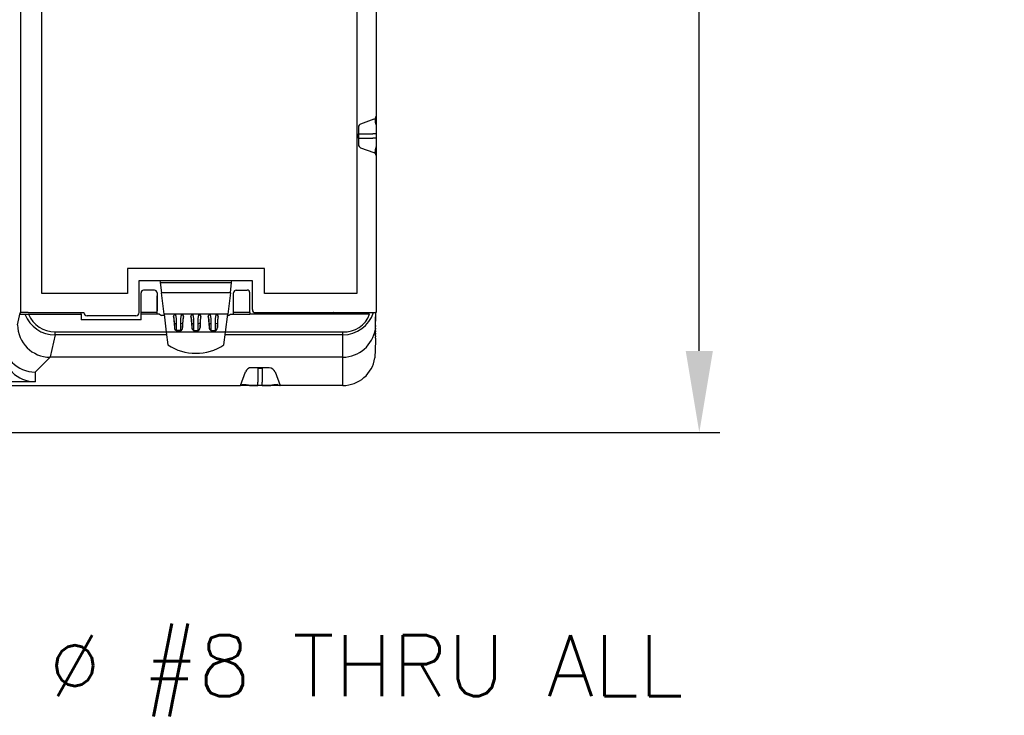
# Model space of a CAD drawing. Extents: x 909.4 to 931.4, y -8.5 to 8.5.
# Tile 14 of 31: x 921.6 to 924.7, y -4.4 to -2.3. Entities that reach past the tile are written whole.
import ezdxf
from ezdxf import colors
from ezdxf.entities.mleader import LeaderData, LeaderLine
from ezdxf.math import Vec2, Vec3

# ---------------------------------------------------------------- set-up
doc = ezdxf.new("R2010")
doc.units = 0
doc.header["$LTSCALE"] = 4
doc.header["$MEASUREMENT"] = 0
doc.layers.get('0').update_dxf_attribs({"linetype": 'CONTINUOUS'})
doc.layers.get('DEFPOINTS').update_dxf_attribs({"linetype": 'CONTINUOUS'})
doc.layers.add('DIMENSIONS', color=140, linetype='CONTINUOUS')
doc.styles.get("Standard").update_dxf_attribs({"font": 'romans.shx'})
doc.dimstyles.get("Standard").update_dxf_attribs({"dimtxt": 0.1875, "dimasz": 0.25, "dimexe": 0.0625, "dimexo": 0.0625, "dimgap": 0.0625, "dimtad": 0, "dimtih": 1, "dimtoh": 1, "dimzin": 0, "dimdsep": 46, "dimtxsty": 'Standard', "dimcen": 0, "dimadec": 0, "dimazin": 0, "dimtfac": 1, "dimtofl": 0, "dimtmove": 0, "dimatfit": 3, "dimfxl": 0, "dimtolj": 1, "dimtzin": 0, "dimarcsym": 0})

# ---------------------------------------------------------------- blocks, each defined once
blk = doc.blocks.new('*D3')
at = {"layer": 'DEFPOINTS', "color": 0}
for p in [(921.5246, 0.6898), (920.5408, -3.5563), (923.7191, -3.5563)]:
    blk.add_point(p, dxfattribs=at)
at = {"layer": 'DIMENSIONS', "color": 0, "lineweight": -2}
for p, q in [((921.5871, 0.6898), (923.7816, 0.6898)), ((923.7191, 0.4398), (923.7191, -1.0716)), ((923.7191, -3.3063), (923.7191, -1.7948)), ((920.6033, -3.5563), (923.7816, -3.5563))]:
    blk.add_line(p, q, dxfattribs=at)
at = {"layer": 'DIMENSIONS', "color": 0}
for points in [[(923.6774, 0.4398), (923.7608, 0.4398), (923.7191, 0.6898)], [(923.6774, -3.3063), (923.7608, -3.3063), (923.7191, -3.5563)]]:
    blk.add_solid(points, dxfattribs=at)
at = {"layer": 'DIMENSIONS', "color": 0, "char_height": 0.1875, "attachment_point": 5}
for s, insert in [('\\A1;4.25', (923.7191, -1.277)), ('\\A1;[107.9]', (923.7191, -1.6386))]:
    blk.add_mtext(s, dxfattribs=dict(at, insert=insert))

msp = doc.modelspace()

# ---------------------------------------------------------------- linework, layer by layer
for p, q in [((921.6398, -3.1888), (921.6398, -2.1045)), ((922.7284, -2.1045), (922.7284, -2.5869)), ((921.7038, -3.1307), (921.7038, -2.1626)), ((922.6694, -2.1626), (922.6694, -3.1307)), ((922.7258, -2.5936), (922.7262, -2.6046)), ((922.7284, -2.5869), (922.7284, -2.7074)), ((922.6745, -2.6203), (922.6745, -2.674)), ((922.722, -2.5961), (922.681, -2.611)), ((922.7262, -2.6046), (922.7286, -2.6145)), ((922.675, -2.6536), (922.675, -2.6404)), ((922.675, -2.6404), (922.7186, -2.6404)), ((922.675, -2.6536), (922.7186, -2.6536)), ((922.7284, -2.6404), (922.7186, -2.6404)), ((922.7284, -2.6536), (922.7186, -2.6536)), ((922.7284, -2.6404), (922.7284, -2.6536)), ((922.681, -2.6832), (922.722, -2.6981)), ((922.7286, -2.6796), (922.7262, -2.6894)), ((922.7262, -2.6894), (922.7258, -2.7007)), ((922.7284, -2.7074), (922.7284, -3.1572)), ((921.9668, -3.0536), (921.9668, -3.1307)), ((922.3864, -3.0536), (921.9668, -3.0536)), ((922.3864, -3.1307), (922.3864, -3.0536)), ((922.0025, -3.0907), (922.3493, -3.0907)), ((922.0025, -3.1894), (922.0025, -3.0907)), ((922.0662, -3.0907), (922.0669, -3.0967)), ((922.0669, -3.0967), (922.286, -3.0967)), ((922.0669, -3.0967), (922.0707, -3.1279)), ((922.2821, -3.1279), (922.286, -3.0967)), ((922.286, -3.0967), (922.2867, -3.0907)), ((922.3493, -3.0907), (922.3493, -3.179)), ((921.9668, -3.1307), (921.7038, -3.1307)), ((922.0082, -3.1938), (922.0082, -3.1278)), ((922.0495, -3.1199), (922.0161, -3.1199)), ((922.0574, -3.1278), (922.0574, -3.1834)), ((922.0574, -3.1938), (922.0574, -3.1373)), ((922.0789, -3.1939), (922.0707, -3.1279)), ((922.2821, -3.1279), (922.0707, -3.1279)), ((922.2821, -3.1279), (922.274, -3.1939)), ((922.292, -3.1888), (922.292, -3.1278)), ((922.2999, -3.1199), (922.3333, -3.1199)), ((922.3412, -3.1888), (922.3412, -3.1278)), ((922.6694, -3.1307), (922.3864, -3.1307)), ((922.7284, -3.1572), (922.7284, -3.1881)), ((921.6299, -3.2258), (921.638, -3.1895)), ((921.638, -3.1895), (921.6401, -3.1888)), ((921.6381, -3.1938), (921.638, -3.1895)), ((921.6381, -3.1938), (921.663, -3.1938)), ((921.6398, -3.1888), (921.6401, -3.1888)), ((921.662, -3.1888), (921.6401, -3.1888)), ((921.662, -3.1888), (921.8332, -3.1888)), ((921.663, -3.1938), (921.825, -3.1938)), ((921.825, -3.1938), (921.825, -3.1888)), ((921.825, -3.1938), (921.825, -3.2114)), ((922.0571, -3.1888), (922.0082, -3.1888)), ((922.0082, -3.2114), (922.0082, -3.1938)), ((922.0648, -3.1938), (922.0082, -3.1938)), ((922.0647, -3.1938), (922.0563, -3.1938)), ((922.0571, -3.1888), (922.0574, -3.1834)), ((922.0793, -3.1977), (922.0709, -3.1975)), ((922.0789, -3.1939), (922.0856, -3.2491)), ((922.274, -3.1939), (922.0789, -3.1939)), ((922.1325, -3.1939), (922.1141, -3.1939)), ((922.1143, -3.194), (922.1141, -3.1939)), ((922.1323, -3.194), (922.1143, -3.194)), ((922.1325, -3.1939), (922.1323, -3.194)), ((922.1857, -3.1939), (922.1672, -3.1939)), ((922.1675, -3.194), (922.1672, -3.1939)), ((922.1854, -3.194), (922.1675, -3.194)), ((922.1857, -3.1939), (922.1854, -3.194)), ((922.2388, -3.1939), (922.2204, -3.1939)), ((922.2206, -3.194), (922.2204, -3.1939)), ((922.2386, -3.194), (922.2206, -3.194)), ((922.2388, -3.1939), (922.2386, -3.194)), ((922.2672, -3.2491), (922.274, -3.1939)), ((922.2765, -3.1976), (922.2736, -3.1976)), ((922.2827, -3.1938), (922.3412, -3.1938)), ((922.2828, -3.1938), (922.292, -3.1938)), ((922.292, -3.1938), (922.292, -3.1888)), ((922.3412, -3.1888), (922.292, -3.1888)), ((922.3412, -3.1888), (922.3412, -3.1938)), ((922.7089, -3.1938), (922.3412, -3.1938)), ((922.3592, -3.1888), (922.5972, -3.1888)), ((922.5981, -3.1888), (922.5972, -3.1888)), ((922.5981, -3.1888), (922.7268, -3.1888)), ((922.7284, -3.1881), (922.7268, -3.1888)), ((922.7268, -3.1888), (922.7268, -3.2148)), ((922.0082, -3.2114), (921.825, -3.2114)), ((921.9926, -3.1987), (921.843, -3.1987)), ((922.1081, -3.1985), (922.1079, -3.2007)), ((922.1079, -3.2007), (922.1108, -3.2341)), ((922.1108, -3.2216), (922.1108, -3.2341)), ((922.1173, -3.2441), (922.1173, -3.2219)), ((922.1292, -3.2219), (922.1292, -3.2441)), ((922.1358, -3.2341), (922.1386, -3.2007)), ((922.1358, -3.2216), (922.1358, -3.2341)), ((922.1386, -3.2007), (922.1385, -3.1985)), ((922.1613, -3.1985), (922.1611, -3.2007)), ((922.1611, -3.2007), (922.1639, -3.2341)), ((922.1639, -3.2216), (922.1639, -3.2341)), ((922.1705, -3.2441), (922.1705, -3.2219)), ((922.1824, -3.2219), (922.1824, -3.2441)), ((922.189, -3.2341), (922.1918, -3.2007)), ((922.189, -3.2216), (922.189, -3.2341)), ((922.1918, -3.2007), (922.1916, -3.1985)), ((922.2144, -3.1985), (922.2142, -3.2007)), ((922.2142, -3.2007), (922.2171, -3.2341)), ((922.2171, -3.2216), (922.2171, -3.2341)), ((922.2236, -3.2441), (922.2236, -3.2219)), ((922.2355, -3.2219), (922.2355, -3.2441)), ((922.2421, -3.2341), (922.2449, -3.2007)), ((922.2421, -3.2216), (922.2421, -3.2341)), ((922.2449, -3.2007), (922.2448, -3.1985)), ((922.7268, -3.2519), (922.7268, -3.202)), ((922.7268, -3.2288), (922.7268, -3.2258)), ((921.7446, -3.2572), (921.7298, -3.3239)), ((921.7446, -3.2572), (921.7446, -3.2476)), ((921.7446, -3.2476), (922.0854, -3.2476)), ((922.0866, -3.2572), (921.7446, -3.2572)), ((922.2672, -3.2491), (922.0856, -3.2491)), ((922.0856, -3.2491), (922.0904, -3.288)), ((922.1173, -3.2441), (922.1292, -3.2441)), ((922.1277, -3.2441), (922.1189, -3.2441)), ((922.1705, -3.2441), (922.1824, -3.2441)), ((922.2236, -3.2441), (922.2355, -3.2441)), ((922.2625, -3.288), (922.2672, -3.2491)), ((922.6268, -3.2572), (922.2662, -3.2572)), ((922.2674, -3.2476), (922.6268, -3.2476)), ((922.6268, -3.2572), (922.6268, -3.2476)), ((922.6268, -3.4125), (922.6268, -3.2572)), ((922.7267, -3.2366), (922.7268, -3.2366)), ((922.7267, -3.2442), (922.7268, -3.2442)), ((922.7267, -3.2519), (922.7268, -3.2519)), ((922.7268, -3.2288), (922.7268, -3.2318)), ((922.7268, -3.2366), (922.7268, -3.2318)), ((922.7268, -3.2366), (922.7268, -3.2395)), ((922.7268, -3.2442), (922.7268, -3.2395)), ((922.7268, -3.2442), (922.7268, -3.2472)), ((922.7268, -3.2519), (922.7268, -3.2472)), ((922.7268, -3.2519), (922.7268, -3.2549)), ((922.7268, -3.2596), (922.7268, -3.2519)), ((922.7268, -3.2596), (922.7268, -3.2549)), ((922.7268, -3.2749), (922.725, -3.3279)), ((922.7267, -3.2596), (922.7268, -3.2596)), ((922.7267, -3.2673), (922.7268, -3.2673)), ((922.7268, -3.2596), (922.7268, -3.2626)), ((922.7268, -3.2673), (922.7268, -3.2626)), ((922.7268, -3.2673), (922.7268, -3.2749)), ((921.7298, -3.3257), (921.6843, -3.3712)), ((921.7298, -3.3239), (921.7298, -3.3257)), ((922.6268, -3.3257), (921.7298, -3.3257)), ((921.6843, -3.3712), (921.6843, -3.401)), ((922.3132, -3.4125), (922.3284, -3.3707)), ((922.4009, -3.3578), (922.3469, -3.3578)), ((922.3665, -3.3589), (922.3665, -3.4025)), ((922.3665, -3.3589), (922.3797, -3.3589)), ((922.3797, -3.3589), (922.3797, -3.4025)), ((922.4192, -3.3707), (922.4344, -3.4125)), ((921.6843, -3.401), (921.4389, -3.401)), ((922.3185, -3.4097), (922.3132, -3.4125)), ((922.3307, -3.4101), (922.3185, -3.4097)), ((922.3665, -3.4124), (922.3665, -3.4025)), ((922.3797, -3.4124), (922.3797, -3.4025)), ((922.4251, -3.406), (922.4251, -3.406)), ((918.4373, -3.4125), (922.3132, -3.4125)), ((922.4342, -3.4125), (922.3132, -3.4125)), ((922.3371, -3.4117), (922.3307, -3.4101)), ((922.3797, -3.4124), (922.3665, -3.4124)), ((922.4155, -3.4101), (922.4091, -3.4117)), ((922.4275, -3.4097), (922.4155, -3.4101)), ((922.4275, -3.4097), (922.4342, -3.4121)), ((922.4341, -3.4125), (922.4344, -3.4125)), ((922.627, -3.4125), (922.4344, -3.4125))]:
    msp.add_line(p, q)
for centre, radius, start, end in [((922.7186, -2.5869), 0.00984, 290, 0), ((922.6844, -2.6203), 0.00984, 110, 180), ((922.685, -2.6736), 0.0104, 182.2004, 247.799), ((922.7186, -2.7074), 0.00984, 360, 70), ((922.0158, -3.1276), 0.00762, 88.0681, 181.9319), ((922.0496, -3.1277), 0.00779, 359.3943, 90.606), ((922.3002, -3.1282), 0.00825, 92.5315, 177.4685), ((922.334, -3.1272), 0.00727, 355.0122, 94.9878), ((921.8426, -3.1893), 0.00945, 177.2113, 272.4744), ((921.9926, -3.1888), 0.00988, 270.2361, 359.7657), ((922.0759, -3.1825), 0.0158, 225.2562, 251.7007), ((922.1144, -3.2006), 0.00664, 90.6936, 161.4083), ((922.0333, -3.2175), 0.0841, 357.0299, 16.3013), ((922.217, -3.2172), 0.0879, 164.632, 183.0084), ((922.1322, -3.2006), 0.00664, 18.5917, 89.3064), ((922.1675, -3.2006), 0.00664, 90.6936, 161.4083), ((922.0865, -3.2175), 0.0841, 357.0299, 16.3013), ((922.2701, -3.2172), 0.0879, 164.632, 183.0084), ((922.1853, -3.2006), 0.00664, 18.5917, 89.3064), ((922.2207, -3.2006), 0.00664, 90.6936, 161.4083), ((922.1396, -3.2175), 0.0841, 357.0299, 16.3013), ((922.3233, -3.2172), 0.0879, 164.632, 183.0084), ((922.2385, -3.2006), 0.00664, 18.5917, 89.3064), ((922.2716, -3.1826), 0.0158, 288.2993, 314.7438), ((922.3592, -3.179), 0.00984, 180, 270), ((922.6254, -3.1565), 0.1007, 270.8012, 341.2968), ((922.6316, -3.1654), 0.0823, 266.6875, 339.7892), ((921.7301, -3.2256), 0.1001, 180.1275, 269.8724), ((922.0507, -3.2191), 0.0601, 357.6887, 17.8233), ((922.116, -3.177), 0.0449, 263.2937, 271.6947), ((922.1306, -3.177), 0.0449, 268.3052, 276.7065), ((922.1983, -3.2195), 0.0625, 162.5673, 181.9208), ((922.1039, -3.2191), 0.0601, 357.6887, 17.8233), ((922.1692, -3.177), 0.0449, 263.2937, 271.6947), ((922.1837, -3.177), 0.0449, 268.3052, 276.7065), ((922.2514, -3.2195), 0.0625, 162.5673, 181.9208), ((922.157, -3.2191), 0.0601, 357.6887, 17.8233), ((922.2223, -3.177), 0.0449, 263.2937, 271.6947), ((922.2369, -3.177), 0.0449, 268.3052, 276.7065), ((922.3046, -3.2195), 0.0625, 162.5673, 181.9208), ((922.1208, -3.2347), 0.0101, 176.663, 249.6331), ((922.125, -3.2342), 0.0108, 293.0695, 0.6349), ((922.174, -3.2347), 0.0101, 176.663, 249.6331), ((922.1782, -3.2342), 0.0108, 293.0695, 0.6349), ((922.2271, -3.2347), 0.0101, 176.663, 249.6331), ((922.2313, -3.2342), 0.0108, 293.0695, 0.6349), ((922.6243, -3.2216), 0.1041, 271.476, 350.1037), ((921.6845, -3.2711), 0.1001, 180.1275, 269.8724), ((922.1764, -3.1561), 0.1575, 236.8881, 303.1119), ((921.6845, -3.3008), 0.1001, 180.1275, 269.8724), ((922.6256, -3.3118), 0.1007, 270.8012, 350.8146), ((922.3466, -3.3769), 0.0192, 88.8715, 161.0893), ((922.3981, -3.3811), 0.0235, 26.2375, 83.1139)]:
    msp.add_arc(centre, radius, start, end)
for centre, major_axis, ratio, start_param, end_param in [((921.7454, -3.1557), (0.022, 0.0992), 0.984059, 2.17066, 3.355705), ((922.3665, -3.4116), (0.0295, 0), 0.026186, 3.250676, 4.712389), ((922.3797, -3.4116), (0.0295, 0), 0.026186, 4.712389, 6.174102)]:
    msp.add_ellipse(centre, major_axis=major_axis, ratio=ratio, start_param=start_param, end_param=end_param)
at = {"extrusion": (-2.4e-08, 4.94719e-15, 1)}
msp.add_ellipse((921.7454, -3.1557), major_axis=(-0.0199, -0.0898), ratio=0.980275, start_param=5.354421, end_param=6.497298, dxfattribs=at)

# ---------------------------------------------------------------- dimensions: what is measured, and where the dimension line sits
at = {"layer": 'DIMENSIONS'}
dim = msp.add_linear_dim(base=(923.7191, -3.5563), p1=(921.5246, 0.6898), p2=(920.5408, -3.5563), angle=90, dimstyle='Standard', override={"dimpost": '\\X'}, dxfattribs=at)
dim.commit()
dim.dimension.update_dxf_attribs({"geometry": '*D3', "text_midpoint": (923.7191, -1.4332)})

# ---------------------------------------------------------------- leaders
ml = msp.add_multileader_mtext('Standard', dxfattribs=at)
ml.set_content('\\pxi-3,l5,ql,t5;3X %%C #8 THRU ALL ', color=256)
ml.set_leader_properties()
ml.build(insert=Vec2(0, 0))
ml.multileader.update_dxf_attribs({"text_left_attachment_type": 2, "text_right_attachment_type": 2, "dogleg_length": 4, "arrow_head_size": 0.2559})
ctx = ml.context
ctx.base_point, ctx.char_height, ctx.arrow_head_size, ctx.landing_gap_size, ctx.plane_origin = Vec3(920.7823, -4.3201), 0.1875, 0.2559, 0.1181, Vec3(920.4227, -3.5563)
ctx.left_attachment, ctx.right_attachment = 2, 2
notes = []
notes.append((ctx, [(0, (1, 1, 0), (920.6248, -4.3201), (1, 0), 0.1575, [(0, [(920.4227, -3.5563)], 0, [])])]))
ctx.mtext.insert, ctx.mtext.width, ctx.mtext.defined_height, ctx.mtext.flow_direction = Vec3(920.9004, -4.1772), 6.777155, 1.8167, 5
for ctx, leaders in notes:
    for number, flags, end, landing, length, lines in leaders:
        leader = LeaderData()
        leader.index, (leader.has_last_leader_line, leader.has_dogleg_vector, leader.attachment_direction) = number, flags
        leader.last_leader_point, leader.dogleg_vector, leader.dogleg_length = Vec3(end), Vec3(landing), length
        for number, points, colour, breaks in lines:
            line = LeaderLine()
            line.index, line.vertices, line.color, line.breaks = number, Vec3.list(points), colors.encode_raw_color(colour), breaks
            leader.lines.append(line)
        ctx.leaders.append(leader)

doc.saveas('drawing.dxf')
